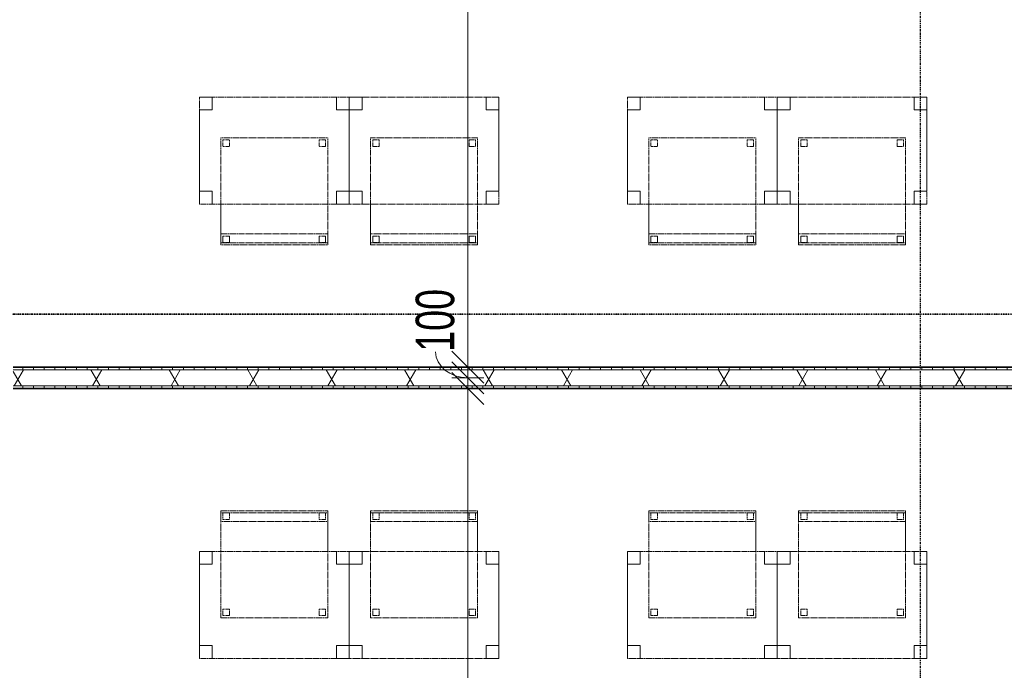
# Model space of a CAD drawing. Header units: millimetres. Extents: x -80560 to 110805, y -11020 to 52719.
# Tile 55 of 182: x 36085 to 40686, y 27532 to 30575. Entities that reach past the tile are written whole.
import ezdxf

# ---------------------------------------------------------------- set-up
doc = ezdxf.new("R2010")
doc.units = ezdxf.units.MM
for name, pattern in [('CENTER2', [20, 8, -4, 4, -4]), ('DASHDOT2', [8, 4, -2, 0, -2]), ('DASHED2', [6, 4, -2])]:
    doc.linetypes.add(name, pattern=pattern)
for name, color, linetype, lineweight in [('A-ANNO-DIMS', 211, 'Continuous', 9), ('A-ANNO-DIMS-100', 211, 'Continuous', 9), ('A-WALL', 113, 'Continuous', 35), ('A-WALL-PATT', 111, 'Continuous', 35), ('G-ANNO-SYMB', 111, 'Continuous', 9), ('I-FURN', 30, 'Continuous', 18), ('I-WALL', 2, 'Continuous', 18), ('S-GRID', 1, 'Continuous', 9)]:
    doc.layers.add(name, color=color, linetype=linetype, lineweight=lineweight)
doc.styles.add('Arial_6', font='arial.ttf', dxfattribs={"width": 0.7, "height": 180})
doc.dimstyles.new('n3o_1_8', dxfattribs={"dimscale": 304.8, "dimtxt": 183.646692, "dimasz": 0.492126, "dimexe": 0.246063, "dimexo": 0.0625, "dimgap": 0.032808, "dimtad": 1, "dimdec": 0, "dimdsep": 46, "dimtxsty": 'Arial_6', "dimblk1": 'OBLIQUE', "dimblk2": 'OBLIQUE', "dimsah": 1, "dimcen": 0.09, "dimdle": 0.246063, "dimazin": 0, "dimtfac": 1, "dimtdec": 4, "dimtix": 1, "dimtmove": 0, "dimatfit": 3, "dimfxl": 0.246063, "dimfxlon": 1, "dimtvp": 1, "dimtolj": 1, "dimtzin": 0, "dimarcsym": 2})
doc.dimstyles.new('n3o_1_8_1', dxfattribs={"dimscale": 304.8, "dimtxt": 183.646692, "dimasz": 0.492126, "dimexe": 0.246063, "dimexo": 0.0625, "dimgap": 0.032808, "dimtad": 1, "dimdec": 0, "dimdsep": 46, "dimtxsty": 'Arial_6', "dimblk1": 'OBLIQUE', "dimblk2": 'OBLIQUE', "dimsah": 1, "dimcen": 0.09, "dimdle": 0.246063, "dimazin": 0, "dimtfac": 1, "dimtdec": 4, "dimtix": 1, "dimtmove": 1, "dimatfit": 3, "dimfxl": 0.246063, "dimfxlon": 1, "dimtvp": 1, "dimtolj": 1, "dimtzin": 0, "dimarcsym": 2})
doc.dimstyles.new('n3o_1_8_3', dxfattribs={"dimscale": 304.8, "dimtxt": 183.646692, "dimasz": 0.492126, "dimexe": 0.246063, "dimexo": 0.0625, "dimgap": 0.032808, "dimtad": 1, "dimdec": 0, "dimdsep": 46, "dimtxsty": 'Arial_6', "dimblk1": 'OBLIQUE', "dimblk2": 'OBLIQUE', "dimsah": 1, "dimcen": 0.09, "dimdle": 0.246063, "dimazin": 0, "dimtfac": 1, "dimtdec": 4, "dimtix": 1, "dimtmove": 0, "dimatfit": 3, "dimfxl": 0.246063, "dimfxlon": 1, "dimtvp": 1, "dimtolj": 1, "dimtzin": 0, "dimarcsym": 2})
pattern_1 = [(90, (41600.07, 28850), (-50, 2e-13), [])]

# ---------------------------------------------------------------- blocks, each defined once
blk = doc.blocks.new('82_tafel1 - tafel 500x700 2-30673039-DO_02 tweede verdieping')
at = {"layer": 'I-FURN', "linetype": 'DASHED2'}
for p, q in [((350, 250), (-350, 250)), ((-350, 250), (-350, -250)), ((350, 250), (-350, 250)), ((-350, 250), (-350, -250)), ((-350, 250), (-350, 190)), ((-290, 250), (-350, 250)), ((-290, 190), (-290, 250)), ((-290, 250), (290, 250)), ((-290, 250), (-290, 190)), ((290, 250), (290, 190)), ((290, 190), (290, 250)), ((350, 250), (290, 250)), ((350, -250), (350, 250)), ((350, -250), (350, 250)), ((350, 190), (350, 250)), ((-350, -190), (-350, 190)), ((-350, 190), (-290, 190)), ((-290, 190), (-350, 190)), ((290, 190), (350, 190)), ((350, 190), (290, 190)), ((350, 190), (350, -190)), ((-290, -190), (-350, -190)), ((-350, -190), (-290, -190)), ((-350, -190), (-350, -250)), ((-290, -250), (-290, -190)), ((-290, -190), (-290, -250)), ((350, -190), (290, -190)), ((290, -190), (290, -250)), ((290, -250), (290, -190)), ((290, -190), (350, -190)), ((350, -250), (350, -190)), ((-350, -250), (350, -250)), ((-350, -250), (350, -250)), ((-350, -250), (-290, -250)), ((290, -250), (-290, -250)), ((290, -250), (350, -250))]:
    blk.add_line(p, q, dxfattribs=at)
blk = doc.blocks.new('82_zitmeubel - stoel 500x500-V23-DO_02 tweede verdieping')
at = {"layer": 'I-FURN', "linetype": 'DASHED2'}
for p, q in [((-192.1, -73), (-192.1, 237)), ((-192.1, 237), (-192.1, -73)), ((-192.1, 237), (307.9, 237)), ((-192.1, 237), (307.9, 237)), ((307.9, 237), (307.9, -73)), ((307.9, -73), (307.9, 237)), ((-182.1, 226), (-182.1, 198)), ((-182.1, 198), (-182.1, 226)), ((-153.1, 227), (-181.1, 227)), ((-181.1, 227), (-153.1, 227)), ((-181.1, 197), (-153.1, 197)), ((-153.1, 197), (-181.1, 197)), ((-152.1, 198), (-152.1, 226)), ((-152.1, 226), (-152.1, 198)), ((267.9, 226), (267.9, 198)), ((267.9, 198), (267.9, 226)), ((296.9, 227), (268.9, 227)), ((268.9, 227), (296.9, 227)), ((268.9, 197), (296.9, 197)), ((296.9, 197), (268.9, 197)), ((297.9, 198), (297.9, 226)), ((297.9, 226), (297.9, 198)), ((-192.1, -213), (-192.1, -73)), ((-192.1, -73), (-192.1, -263)), ((307.9, -73), (307.9, -213)), ((307.9, -263), (307.9, -73)), ((-192.1, -254.1), (-192.1, -213)), ((307.9, -213), (-192.1, -213)), ((-182.1, -224), (-182.1, -252)), ((-182.1, -252), (-182.1, -224)), ((-153.1, -223), (-181.1, -223)), ((-181.1, -223), (-153.1, -223)), ((-152.1, -252), (-152.1, -224)), ((-152.1, -224), (-152.1, -252)), ((267.9, -224), (267.9, -252)), ((267.9, -252), (267.9, -224)), ((296.9, -223), (268.9, -223)), ((268.9, -223), (296.9, -223)), ((297.9, -252), (297.9, -224)), ((297.9, -224), (297.9, -252)), ((307.9, -213), (307.9, -254.1)), ((-192.1, -263), (-192.1, -254.1)), ((307.9, -254.1), (-192.1, -254.1)), ((-192.1, -263), (307.9, -263)), ((-192.1, -263), (307.9, -263)), ((-181.1, -253), (-153.1, -253)), ((-153.1, -253), (-181.1, -253)), ((268.9, -253), (296.9, -253)), ((296.9, -253), (268.9, -253)), ((307.9, -254.1), (307.9, -263))]:
    blk.add_line(p, q, dxfattribs=at)
for centre, start, end in [((-181.1, 226), 90, 180), ((-181.1, 226), 90, 180), ((-181.1, 198), 180, 270), ((-181.1, 198), 180, 270), ((-153.1, 226), 360, 90), ((-153.1, 226), 360, 90), ((-153.1, 198), 270, 0), ((-153.1, 198), 270, 0), ((268.9, 226), 90, 180), ((268.9, 226), 90, 180), ((268.9, 198), 180, 270), ((268.9, 198), 180, 270), ((296.9, 226), 360, 90), ((296.9, 226), 360, 90), ((296.9, 198), 270, 360), ((296.9, 198), 270, 360), ((-181.1, -224), 90, 180), ((-181.1, -224), 90, 180), ((-153.1, -224), 0, 90), ((-153.1, -224), 0, 90), ((268.9, -224), 90, 180), ((268.9, -224), 90, 180), ((296.9, -224), 0, 90), ((296.9, -224), 0, 90), ((-181.1, -252), 180, 270), ((-181.1, -252), 180, 270), ((-153.1, -252), 270, 0), ((-153.1, -252), 270, 0), ((268.9, -252), 180, 270), ((268.9, -252), 180, 270), ((296.9, -252), 270, 0), ((296.9, -252), 270, 0)]:
    blk.add_arc(centre, 1, start, end, dxfattribs=at)
blk = doc.blocks.new('82_zitmeubel - stoel 500x500-V24-DO_02 tweede verdieping')
at = {"layer": 'I-FURN', "linetype": 'DASHED2'}
for p, q in [((-192.1, -73), (-192.1, 237)), ((-192.1, 237), (-192.1, -73)), ((-192.1, 237), (307.9, 237)), ((-192.1, 237), (307.9, 237)), ((307.9, 237), (307.9, -73)), ((307.9, -73), (307.9, 237)), ((-182.1, 226), (-182.1, 198)), ((-182.1, 198), (-182.1, 226)), ((-153.1, 227), (-181.1, 227)), ((-181.1, 227), (-153.1, 227)), ((-181.1, 197), (-153.1, 197)), ((-153.1, 197), (-181.1, 197)), ((-152.1, 198), (-152.1, 226)), ((-152.1, 226), (-152.1, 198)), ((267.9, 226), (267.9, 198)), ((267.9, 198), (267.9, 226)), ((296.9, 227), (268.9, 227)), ((268.9, 227), (296.9, 227)), ((268.9, 197), (296.9, 197)), ((296.9, 197), (268.9, 197)), ((297.9, 198), (297.9, 226)), ((297.9, 226), (297.9, 198)), ((-192.1, -213), (-192.1, -73)), ((-192.1, -73), (-192.1, -263)), ((307.9, -73), (307.9, -213)), ((307.9, -263), (307.9, -73)), ((-192.1, -254.1), (-192.1, -213)), ((307.9, -213), (-192.1, -213)), ((-182.1, -224), (-182.1, -252)), ((-182.1, -252), (-182.1, -224)), ((-153.1, -223), (-181.1, -223)), ((-181.1, -223), (-153.1, -223)), ((-152.1, -252), (-152.1, -224)), ((-152.1, -224), (-152.1, -252)), ((267.9, -224), (267.9, -252)), ((267.9, -252), (267.9, -224)), ((296.9, -223), (268.9, -223)), ((268.9, -223), (296.9, -223)), ((297.9, -252), (297.9, -224)), ((297.9, -224), (297.9, -252)), ((307.9, -213), (307.9, -254.1)), ((-192.1, -263), (-192.1, -254.1)), ((307.9, -254.1), (-192.1, -254.1)), ((-192.1, -263), (307.9, -263)), ((-192.1, -263), (307.9, -263)), ((-181.1, -253), (-153.1, -253)), ((-153.1, -253), (-181.1, -253)), ((268.9, -253), (296.9, -253)), ((296.9, -253), (268.9, -253)), ((307.9, -254.1), (307.9, -263))]:
    blk.add_line(p, q, dxfattribs=at)
for centre, start, end in [((-181.1, 226), 90, 165), ((-181.1, 226), 90, 180), ((-181.1, 226), 165, 180), ((-181.1, 198), 180, 270), ((-181.1, 198), 180, 270), ((-153.1, 226), 360, 90), ((-153.1, 226), 360, 90), ((-153.1, 198), 270, 0), ((-153.1, 198), 270, 0), ((268.9, 226), 90, 180), ((268.9, 226), 90, 180), ((268.9, 198), 180, 270), ((268.9, 198), 180, 270), ((296.9, 226), 360, 90), ((296.9, 226), 360, 90), ((296.9, 198), 270, 360), ((296.9, 198), 270, 360), ((-181.1, -224), 90, 180), ((-181.1, -224), 90, 180), ((-153.1, -224), 0, 90), ((-153.1, -224), 30, 90), ((-153.1, -224), 0, 30), ((268.9, -224), 90, 180), ((268.9, -224), 90, 180), ((296.9, -224), 0, 90), ((296.9, -224), 15, 90), ((296.9, -224), 0, 15), ((-181.1, -252), 180, 270), ((-181.1, -252), 180, 270), ((-153.1, -252), 270, 0), ((-153.1, -252), 270, 0), ((268.9, -252), 180, 270), ((268.9, -252), 180, 270), ((296.9, -252), 270, 0), ((296.9, -252), 270, 0)]:
    blk.add_arc(centre, 1, start, end, dxfattribs=at)
blk = doc.blocks.new('82_zitmeubel - stoel 500x500-V35-DO_02 tweede verdieping')
at = {"layer": 'I-FURN', "linetype": 'DASHED2'}
for p, q in [((-192.1, -73), (-192.1, 237)), ((-192.1, 237), (-192.1, -73)), ((-192.1, 237), (307.9, 237)), ((-192.1, 237), (307.9, 237)), ((307.9, 237), (307.9, -73)), ((307.9, -73), (307.9, 237)), ((-182.1, 226), (-182.1, 198)), ((-182.1, 198), (-182.1, 226)), ((-153.1, 227), (-181.1, 227)), ((-181.1, 227), (-153.1, 227)), ((-181.1, 197), (-153.1, 197)), ((-153.1, 197), (-181.1, 197)), ((-152.1, 198), (-152.1, 226)), ((-152.1, 226), (-152.1, 198)), ((267.9, 226), (267.9, 198)), ((267.9, 198), (267.9, 226)), ((296.9, 227), (268.9, 227)), ((268.9, 227), (296.9, 227)), ((268.9, 197), (296.9, 197)), ((296.9, 197), (268.9, 197)), ((297.9, 198), (297.9, 226)), ((297.9, 226), (297.9, 198)), ((-192.1, -213), (-192.1, -73)), ((-192.1, -73), (-192.1, -263)), ((307.9, -73), (307.9, -213)), ((307.9, -263), (307.9, -73)), ((-192.1, -254.1), (-192.1, -213)), ((307.9, -213), (-192.1, -213)), ((-182.1, -224), (-182.1, -252)), ((-182.1, -252), (-182.1, -224)), ((-153.1, -223), (-181.1, -223)), ((-181.1, -223), (-153.1, -223)), ((-152.1, -252), (-152.1, -224)), ((-152.1, -224), (-152.1, -252)), ((267.9, -224), (267.9, -252)), ((267.9, -252), (267.9, -224)), ((296.9, -223), (268.9, -223)), ((268.9, -223), (296.9, -223)), ((297.9, -252), (297.9, -224)), ((297.9, -224), (297.9, -252)), ((307.9, -213), (307.9, -254.1)), ((-192.1, -263), (-192.1, -254.1)), ((307.9, -254.1), (-192.1, -254.1)), ((-192.1, -263), (307.9, -263)), ((-192.1, -263), (307.9, -263)), ((-181.1, -253), (-153.1, -253)), ((-153.1, -253), (-181.1, -253)), ((268.9, -253), (296.9, -253)), ((296.9, -253), (268.9, -253)), ((307.9, -254.1), (307.9, -263))]:
    blk.add_line(p, q, dxfattribs=at)
for centre, start, end in [((-181.1, 226), 90, 180), ((-181.1, 226), 90, 180), ((-181.1, 198), 180, 270), ((-181.1, 198), 180, 270), ((-153.1, 226), 360, 90), ((-153.1, 226), 360, 90), ((-153.1, 198), 270, 0), ((-153.1, 198), 270, 330), ((-153.1, 198), 330, 0), ((268.9, 226), 105, 180), ((268.9, 226), 90, 180), ((268.9, 198), 180, 255), ((268.9, 198), 180, 270), ((268.9, 226), 90, 105), ((268.9, 198), 255, 270), ((296.9, 226), 360, 90), ((296.9, 226), 360, 90), ((296.9, 198), 270, 360), ((296.9, 198), 270, 345), ((296.9, 198), 345, 360), ((-181.1, -224), 90, 180), ((-181.1, -224), 90, 180), ((-153.1, -224), 0, 90), ((-153.1, -224), 0, 90), ((268.9, -224), 90, 180), ((268.9, -224), 90, 180), ((296.9, -224), 0, 90), ((296.9, -224), 0, 90), ((-181.1, -252), 180, 270), ((-181.1, -252), 180, 240), ((-181.1, -252), 240, 270), ((-153.1, -252), 270, 0), ((-153.1, -252), 270, 0), ((268.9, -252), 180, 270), ((268.9, -252), 180, 270), ((296.9, -252), 270, 0), ((296.9, -252), 270, 0)]:
    blk.add_arc(centre, 1, start, end, dxfattribs=at)
blk = doc.blocks.new('82_zitmeubel - stoel 500x500-V36-DO_02 tweede verdieping')
at = {"layer": 'I-FURN', "linetype": 'DASHED2'}
for p, q in [((-192.1, -73), (-192.1, 237)), ((-192.1, 237), (-192.1, -73)), ((-192.1, 237), (307.9, 237)), ((-192.1, 237), (307.9, 237)), ((307.9, 237), (307.9, -73)), ((307.9, -73), (307.9, 237)), ((-182.1, 226), (-182.1, 198)), ((-182.1, 198), (-182.1, 226)), ((-153.1, 227), (-181.1, 227)), ((-181.1, 227), (-153.1, 227)), ((-181.1, 197), (-153.1, 197)), ((-153.1, 197), (-181.1, 197)), ((-152.1, 198), (-152.1, 226)), ((-152.1, 226), (-152.1, 198)), ((267.9, 226), (267.9, 198)), ((267.9, 198), (267.9, 226)), ((296.9, 227), (268.9, 227)), ((268.9, 227), (296.9, 227)), ((268.9, 197), (296.9, 197)), ((296.9, 197), (268.9, 197)), ((297.9, 198), (297.9, 226)), ((297.9, 226), (297.9, 198)), ((-192.1, -213), (-192.1, -73)), ((-192.1, -73), (-192.1, -263)), ((307.9, -73), (307.9, -213)), ((307.9, -263), (307.9, -73)), ((-192.1, -254.1), (-192.1, -213)), ((307.9, -213), (-192.1, -213)), ((-182.1, -224), (-182.1, -252)), ((-182.1, -252), (-182.1, -224)), ((-153.1, -223), (-181.1, -223)), ((-181.1, -223), (-153.1, -223)), ((-152.1, -252), (-152.1, -224)), ((-152.1, -224), (-152.1, -252)), ((267.9, -224), (267.9, -252)), ((267.9, -252), (267.9, -224)), ((296.9, -223), (268.9, -223)), ((268.9, -223), (296.9, -223)), ((297.9, -252), (297.9, -224)), ((297.9, -224), (297.9, -252)), ((307.9, -213), (307.9, -254.1)), ((-192.1, -263), (-192.1, -254.1)), ((307.9, -254.1), (-192.1, -254.1)), ((-192.1, -263), (307.9, -263)), ((-192.1, -263), (307.9, -263)), ((-181.1, -253), (-153.1, -253)), ((-153.1, -253), (-181.1, -253)), ((268.9, -253), (296.9, -253)), ((296.9, -253), (268.9, -253)), ((307.9, -254.1), (307.9, -263))]:
    blk.add_line(p, q, dxfattribs=at)
for centre, start, end in [((-181.1, 226), 105, 180), ((-181.1, 226), 90, 180), ((-181.1, 198), 180, 195), ((-181.1, 198), 180, 270), ((-181.1, 198), 195, 210), ((-181.1, 198), 210, 270), ((-181.1, 226), 90, 105), ((-153.1, 226), 30, 90), ((-153.1, 226), 360, 90), ((-153.1, 198), 270, 0), ((-153.1, 198), 270, 0), ((-153.1, 226), 360, 30), ((268.9, 226), 90, 180), ((268.9, 226), 90, 180), ((268.9, 198), 180, 270), ((268.9, 198), 180, 270), ((296.9, 226), 360, 90), ((296.9, 226), 360, 90), ((296.9, 198), 270, 360), ((296.9, 198), 270, 360), ((-181.1, -224), 90, 180), ((-181.1, -224), 90, 180), ((-153.1, -224), 0, 90), ((-153.1, -224), 0, 90), ((268.9, -224), 90, 180), ((268.9, -224), 90, 180), ((296.9, -224), 0, 90), ((296.9, -224), 0, 90), ((-181.1, -252), 180, 270), ((-181.1, -252), 180, 270), ((-153.1, -252), 270, 0), ((-153.1, -252), 270, 345), ((-153.1, -252), 345, 0), ((268.9, -252), 180, 270), ((268.9, -252), 180, 270), ((296.9, -252), 270, 0), ((296.9, -252), 270, 0)]:
    blk.add_arc(centre, 1, start, end, dxfattribs=at)
blk = doc.blocks.new('82_tafel1 - tafel 500x700 2-30664860-DO_02 tweede verdieping')
at = {"layer": 'I-FURN', "linetype": 'DASHED2'}
for p, q in [((-350, -250), (-350, 250)), ((-350, 250), (350, 250)), ((350, 250), (-350, 250)), ((-350, 250), (-350, -250)), ((-350, 250), (-350, 190)), ((-290, 250), (-350, 250)), ((-290, 190), (-290, 250)), ((-290, 250), (290, 250)), ((-290, 250), (-290, 190)), ((290, 250), (290, 190)), ((290, 190), (290, 250)), ((350, 250), (290, 250)), ((350, 250), (350, -250)), ((350, -250), (350, 250)), ((350, 190), (350, 250)), ((-350, -190), (-350, 190)), ((-350, 190), (-290, 190)), ((-290, 190), (-350, 190)), ((290, 190), (350, 190)), ((350, 190), (290, 190)), ((350, 190), (350, -190)), ((-290, -190), (-350, -190)), ((-350, -190), (-290, -190)), ((-350, -190), (-350, -250)), ((-290, -250), (-290, -190)), ((-290, -190), (-290, -250)), ((350, -190), (290, -190)), ((290, -190), (290, -250)), ((290, -250), (290, -190)), ((290, -190), (350, -190)), ((350, -250), (350, -190)), ((350, -250), (-350, -250)), ((-350, -250), (350, -250)), ((-350, -250), (-290, -250)), ((290, -250), (-290, -250)), ((290, -250), (350, -250))]:
    blk.add_line(p, q, dxfattribs=at)
blk = doc.blocks.new('82_zitmeubel - stoel 500x500-V53-DO_02 tweede verdieping')
at = {"layer": 'I-FURN', "linetype": 'DASHED2'}
for p, q in [((-192.1, 263), (-192.1, 73)), ((-192.1, 254.1), (-192.1, 263)), ((307.9, 263), (-192.1, 263)), ((307.9, 263), (-192.1, 263)), ((-192.1, 213), (-192.1, 254.1)), ((-192.1, 254.1), (307.9, 254.1)), ((-182.1, 252), (-182.1, 224)), ((-182.1, 224), (-182.1, 252)), ((-153.1, 253), (-181.1, 253)), ((-181.1, 253), (-153.1, 253)), ((-152.1, 224), (-152.1, 252)), ((-152.1, 252), (-152.1, 224)), ((267.9, 252), (267.9, 224)), ((267.9, 224), (267.9, 252)), ((296.9, 253), (268.9, 253)), ((268.9, 253), (296.9, 253)), ((297.9, 224), (297.9, 252)), ((297.9, 252), (297.9, 224)), ((307.9, 73), (307.9, 263)), ((307.9, 263), (307.9, 254.1)), ((307.9, 254.1), (307.9, 213)), ((-192.1, 73), (-192.1, 213)), ((-192.1, 213), (307.9, 213)), ((-181.1, 223), (-153.1, 223)), ((-153.1, 223), (-181.1, 223)), ((268.9, 223), (296.9, 223)), ((296.9, 223), (268.9, 223)), ((307.9, 213), (307.9, 73)), ((-192.1, 73), (-192.1, -237)), ((-192.1, -237), (-192.1, 73)), ((307.9, -237), (307.9, 73)), ((307.9, 73), (307.9, -237)), ((-182.1, -198), (-182.1, -226)), ((-182.1, -226), (-182.1, -198)), ((-153.1, -197), (-181.1, -197)), ((-181.1, -197), (-153.1, -197)), ((-181.1, -227), (-153.1, -227)), ((-153.1, -227), (-181.1, -227)), ((-152.1, -226), (-152.1, -198)), ((-152.1, -198), (-152.1, -226)), ((267.9, -198), (267.9, -226)), ((267.9, -226), (267.9, -198)), ((296.9, -197), (268.9, -197)), ((268.9, -197), (296.9, -197)), ((268.9, -227), (296.9, -227)), ((296.9, -227), (268.9, -227)), ((297.9, -226), (297.9, -198)), ((297.9, -198), (297.9, -226)), ((307.9, -237), (-192.1, -237)), ((307.9, -237), (-192.1, -237))]:
    blk.add_line(p, q, dxfattribs=at)
for centre, start, end in [((-181.1, 252), 90, 180), ((-181.1, 252), 90, 180), ((-153.1, 252), 0, 90), ((-153.1, 252), 0, 90), ((268.9, 252), 90, 180), ((268.9, 252), 90, 180), ((296.9, 252), 0, 90), ((296.9, 252), 75, 90), ((296.9, 252), 0, 75), ((-181.1, 224), 180, 270), ((-181.1, 224), 180, 270), ((-153.1, 224), 270, 0), ((-153.1, 224), 270, 0), ((268.9, 224), 180, 270), ((268.9, 224), 180, 270), ((296.9, 224), 270, 0), ((296.9, 224), 270, 0), ((-181.1, -198), 90, 180), ((-181.1, -198), 90, 180), ((-181.1, -226), 180, 225), ((-181.1, -226), 180, 270), ((-181.1, -226), 225, 270), ((-153.1, -198), 75, 90), ((-153.1, -198), 0, 90), ((-153.1, -226), 270, 0), ((-153.1, -226), 270, 0), ((-153.1, -198), 0, 75), ((268.9, -198), 90, 180), ((268.9, -198), 90, 180), ((268.9, -226), 180, 270), ((268.9, -226), 180, 270), ((296.9, -198), 0, 90), ((296.9, -198), 0, 90), ((296.9, -226), 270, 0), ((296.9, -226), 270, 0)]:
    blk.add_arc(centre, 1, start, end, dxfattribs=at)
blk = doc.blocks.new('82_zitmeubel - stoel 500x500-V54-DO_02 tweede verdieping')
at = {"layer": 'I-FURN', "linetype": 'DASHED2'}
for p, q in [((-192.1, 263), (-192.1, 73)), ((-192.1, 254.1), (-192.1, 263)), ((307.9, 263), (-192.1, 263)), ((307.9, 263), (-192.1, 263)), ((-192.1, 213), (-192.1, 254.1)), ((-192.1, 254.1), (307.9, 254.1)), ((-182.1, 252), (-182.1, 224)), ((-182.1, 224), (-182.1, 252)), ((-153.1, 253), (-181.1, 253)), ((-181.1, 253), (-153.1, 253)), ((-152.1, 224), (-152.1, 252)), ((-152.1, 252), (-152.1, 224)), ((267.9, 252), (267.9, 224)), ((267.9, 224), (267.9, 252)), ((296.9, 253), (268.9, 253)), ((268.9, 253), (296.9, 253)), ((297.9, 224), (297.9, 252)), ((297.9, 252), (297.9, 224)), ((307.9, 73), (307.9, 263)), ((307.9, 263), (307.9, 254.1)), ((307.9, 254.1), (307.9, 213)), ((-192.1, 73), (-192.1, 213)), ((-192.1, 213), (307.9, 213)), ((-181.1, 223), (-153.1, 223)), ((-153.1, 223), (-181.1, 223)), ((268.9, 223), (296.9, 223)), ((296.9, 223), (268.9, 223)), ((307.9, 213), (307.9, 73)), ((-192.1, 73), (-192.1, -237)), ((-192.1, -237), (-192.1, 73)), ((307.9, -237), (307.9, 73)), ((307.9, 73), (307.9, -237)), ((-182.1, -198), (-182.1, -226)), ((-182.1, -226), (-182.1, -198)), ((-153.1, -197), (-181.1, -197)), ((-181.1, -197), (-153.1, -197)), ((-181.1, -227), (-153.1, -227)), ((-153.1, -227), (-181.1, -227)), ((-152.1, -226), (-152.1, -198)), ((-152.1, -198), (-152.1, -226)), ((267.9, -198), (267.9, -226)), ((267.9, -226), (267.9, -198)), ((296.9, -197), (268.9, -197)), ((268.9, -197), (296.9, -197)), ((268.9, -227), (296.9, -227)), ((296.9, -227), (268.9, -227)), ((297.9, -226), (297.9, -198)), ((297.9, -198), (297.9, -226)), ((307.9, -237), (-192.1, -237)), ((307.9, -237), (-192.1, -237))]:
    blk.add_line(p, q, dxfattribs=at)
for centre, start, end in [((-181.1, 252), 90, 180), ((-181.1, 252), 90, 180), ((-153.1, 252), 0, 90), ((-153.1, 252), 0, 90), ((268.9, 252), 90, 180), ((268.9, 252), 90, 180), ((296.9, 252), 0, 90), ((296.9, 252), 0, 90), ((-181.1, 224), 180, 270), ((-181.1, 224), 180, 270), ((-153.1, 224), 270, 0), ((-153.1, 224), 270, 0), ((268.9, 224), 180, 270), ((268.9, 224), 180, 270), ((296.9, 224), 270, 0), ((296.9, 224), 270, 0), ((-181.1, -198), 90, 180), ((-181.1, -198), 90, 180), ((-181.1, -226), 180, 270), ((-181.1, -226), 180, 270), ((-153.1, -198), 0, 90), ((-153.1, -198), 0, 90), ((-153.1, -226), 270, 0), ((-153.1, -226), 270, 0), ((268.9, -198), 90, 180), ((268.9, -198), 135, 180), ((268.9, -226), 180, 270), ((268.9, -226), 180, 270), ((268.9, -198), 90, 135), ((296.9, -198), 0, 90), ((296.9, -198), 0, 90), ((296.9, -226), 270, 0), ((296.9, -226), 270, 345), ((296.9, -226), 345, 0)]:
    blk.add_arc(centre, 1, start, end, dxfattribs=at)
blk = doc.blocks.new('82_zitmeubel - stoel 500x500-V65-DO_02 tweede verdieping')
at = {"layer": 'I-FURN', "linetype": 'DASHED2'}
for p, q in [((-192.1, 263), (-192.1, 73)), ((-192.1, 254.1), (-192.1, 263)), ((307.9, 263), (-192.1, 263)), ((307.9, 263), (-192.1, 263)), ((-192.1, 213), (-192.1, 254.1)), ((-192.1, 254.1), (307.9, 254.1)), ((-182.1, 252), (-182.1, 224)), ((-182.1, 224), (-182.1, 252)), ((-153.1, 253), (-181.1, 253)), ((-181.1, 253), (-153.1, 253)), ((-152.1, 224), (-152.1, 252)), ((-152.1, 252), (-152.1, 224)), ((267.9, 252), (267.9, 224)), ((267.9, 224), (267.9, 252)), ((296.9, 253), (268.9, 253)), ((268.9, 253), (296.9, 253)), ((297.9, 224), (297.9, 252)), ((297.9, 252), (297.9, 224)), ((307.9, 73), (307.9, 263)), ((307.9, 263), (307.9, 254.1)), ((307.9, 254.1), (307.9, 213)), ((-192.1, 73), (-192.1, 213)), ((-192.1, 213), (307.9, 213)), ((-181.1, 223), (-153.1, 223)), ((-153.1, 223), (-181.1, 223)), ((268.9, 223), (296.9, 223)), ((296.9, 223), (268.9, 223)), ((307.9, 213), (307.9, 73)), ((-192.1, 73), (-192.1, -237)), ((-192.1, -237), (-192.1, 73)), ((307.9, -237), (307.9, 73)), ((307.9, 73), (307.9, -237)), ((-182.1, -198), (-182.1, -226)), ((-182.1, -226), (-182.1, -198)), ((-153.1, -197), (-181.1, -197)), ((-181.1, -197), (-153.1, -197)), ((-181.1, -227), (-153.1, -227)), ((-153.1, -227), (-181.1, -227)), ((-152.1, -226), (-152.1, -198)), ((-152.1, -198), (-152.1, -226)), ((267.9, -198), (267.9, -226)), ((267.9, -226), (267.9, -198)), ((296.9, -197), (268.9, -197)), ((268.9, -197), (296.9, -197)), ((268.9, -227), (296.9, -227)), ((296.9, -227), (268.9, -227)), ((297.9, -226), (297.9, -198)), ((297.9, -198), (297.9, -226)), ((307.9, -237), (-192.1, -237)), ((307.9, -237), (-192.1, -237))]:
    blk.add_line(p, q, dxfattribs=at)
for centre, start, end in [((-181.1, 252), 90, 180), ((-181.1, 252), 90, 180), ((-153.1, 252), 0, 90), ((-153.1, 252), 0, 90), ((268.9, 252), 90, 180), ((268.9, 252), 90, 180), ((296.9, 252), 0, 90), ((296.9, 252), 60, 90), ((296.9, 252), 0, 60), ((-181.1, 224), 180, 270), ((-181.1, 224), 180, 270), ((-153.1, 224), 270, 0), ((-153.1, 224), 270, 0), ((268.9, 224), 180, 270), ((268.9, 224), 180, 270), ((296.9, 224), 270, 0), ((296.9, 224), 270, 0), ((-181.1, -198), 90, 180), ((-181.1, -198), 90, 180), ((-181.1, -226), 180, 270), ((-181.1, -226), 180, 270), ((-153.1, -198), 0, 90), ((-153.1, -198), 0, 90), ((-153.1, -226), 270, 0), ((-153.1, -226), 270, 0), ((268.9, -198), 90, 165), ((268.9, -198), 90, 180), ((268.9, -198), 165, 180), ((268.9, -226), 180, 270), ((268.9, -226), 180, 270), ((296.9, -198), 0, 90), ((296.9, -198), 0, 90), ((296.9, -226), 270, 0), ((296.9, -226), 270, 0)]:
    blk.add_arc(centre, 1, start, end, dxfattribs=at)
blk = doc.blocks.new('82_zitmeubel - stoel 500x500-V66-DO_02 tweede verdieping')
at = {"layer": 'I-FURN', "linetype": 'DASHED2'}
for p, q in [((-192.1, 263), (-192.1, 73)), ((-192.1, 254.1), (-192.1, 263)), ((307.9, 263), (-192.1, 263)), ((307.9, 263), (-192.1, 263)), ((-192.1, 213), (-192.1, 254.1)), ((-192.1, 254.1), (307.9, 254.1)), ((-182.1, 252), (-182.1, 224)), ((-182.1, 224), (-182.1, 252)), ((-153.1, 253), (-181.1, 253)), ((-181.1, 253), (-153.1, 253)), ((-152.1, 224), (-152.1, 252)), ((-152.1, 252), (-152.1, 224)), ((267.9, 252), (267.9, 224)), ((267.9, 224), (267.9, 252)), ((296.9, 253), (268.9, 253)), ((268.9, 253), (296.9, 253)), ((297.9, 224), (297.9, 252)), ((297.9, 252), (297.9, 224)), ((307.9, 73), (307.9, 263)), ((307.9, 263), (307.9, 254.1)), ((307.9, 254.1), (307.9, 213)), ((-192.1, 73), (-192.1, 213)), ((-192.1, 213), (307.9, 213)), ((-181.1, 223), (-153.1, 223)), ((-153.1, 223), (-181.1, 223)), ((268.9, 223), (296.9, 223)), ((296.9, 223), (268.9, 223)), ((307.9, 213), (307.9, 73)), ((-192.1, 73), (-192.1, -237)), ((-192.1, -237), (-192.1, 73)), ((307.9, -237), (307.9, 73)), ((307.9, 73), (307.9, -237)), ((-182.1, -198), (-182.1, -226)), ((-182.1, -226), (-182.1, -198)), ((-153.1, -197), (-181.1, -197)), ((-181.1, -197), (-153.1, -197)), ((-181.1, -227), (-153.1, -227)), ((-153.1, -227), (-181.1, -227)), ((-152.1, -226), (-152.1, -198)), ((-152.1, -198), (-152.1, -226)), ((267.9, -198), (267.9, -226)), ((267.9, -226), (267.9, -198)), ((296.9, -197), (268.9, -197)), ((268.9, -197), (296.9, -197)), ((268.9, -227), (296.9, -227)), ((296.9, -227), (268.9, -227)), ((297.9, -226), (297.9, -198)), ((297.9, -198), (297.9, -226)), ((307.9, -237), (-192.1, -237)), ((307.9, -237), (-192.1, -237))]:
    blk.add_line(p, q, dxfattribs=at)
for centre, start, end in [((-181.1, 252), 90, 180), ((-181.1, 252), 90, 180), ((-153.1, 252), 0, 90), ((-153.1, 252), 0, 90), ((268.9, 252), 90, 180), ((268.9, 252), 105, 165), ((268.9, 252), 165, 180), ((268.9, 252), 90, 105), ((296.9, 252), 0, 90), ((296.9, 252), 0, 90), ((-181.1, 224), 180, 270), ((-181.1, 224), 180, 270), ((-153.1, 224), 270, 0), ((-153.1, 224), 270, 0), ((268.9, 224), 180, 270), ((268.9, 224), 180, 270), ((296.9, 224), 270, 0), ((296.9, 224), 270, 285), ((296.9, 224), 285, 0), ((-181.1, -198), 90, 180), ((-181.1, -198), 90, 180), ((-181.1, -226), 180, 270), ((-181.1, -226), 180, 270), ((-153.1, -198), 0, 90), ((-153.1, -198), 0, 90), ((-153.1, -226), 270, 0), ((-153.1, -226), 270, 0), ((268.9, -198), 90, 180), ((268.9, -198), 90, 180), ((268.9, -226), 180, 270), ((268.9, -226), 180, 270), ((296.9, -198), 60, 90), ((296.9, -198), 0, 90), ((296.9, -226), 270, 0), ((296.9, -226), 270, 0), ((296.9, -198), 0, 60)]:
    blk.add_arc(centre, 1, start, end, dxfattribs=at)
blk = doc.blocks.new('DIMBLOCK1-DO_02 tweede verdieping')
at = {"layer": 'A-ANNO-DIMS-100'}
for p, q in [((38179.5, 28900), (38104.5, 28975)), ((38104.5, 28900), (38254.5, 28900)), ((38179.5, 28900), (38104.5, 28900)), ((38179.5, 22525), (38179.5, 28900)), ((38179.5, 28900), (38254.5, 28825)), ((38179.5, 22600), (38104.5, 22675)), ((38104.5, 22600), (38254.5, 22600)), ((38179.5, 22600), (38104.5, 22600)), ((38179.5, 22600), (38254.5, 22525))]:
    blk.add_line(p, q, dxfattribs=at)
at = {"layer": 'A-ANNO-DIMS-100', "color": 0, "insert": (37935.8, 25557.9), "char_height": 180, "width": 461.094, "attachment_point": 1, "rotation": 90, "line_spacing_factor": 0.941778, "style": 'Arial_6'}
blk.add_mtext('6300', dxfattribs=at)
blk = doc.blocks.new('_Oblique')
at = {"color": 0, "linetype": 'ByBlock', "lineweight": -2}
blk.add_line((-0.5, -0.5), (0.5, 0.5), dxfattribs=at)
blk = doc.blocks.new('DIMBLOCK2-DO_02 tweede verdieping')
at = {"layer": 'A-ANNO-DIMS-100'}
for p, q in [((38179.5, 35200), (38104.5, 35275)), ((38179.5, 28900), (38179.5, 35275)), ((38104.5, 35200), (38254.5, 35200)), ((38179.5, 35200), (38104.5, 35200)), ((38179.5, 35200), (38254.5, 35125)), ((38179.5, 28900), (38104.5, 28975)), ((38104.5, 28900), (38254.5, 28900)), ((38179.5, 28900), (38104.5, 28900)), ((38179.5, 28900), (38254.5, 28825))]:
    blk.add_line(p, q, dxfattribs=at)
at = {"layer": 'A-ANNO-DIMS-100', "color": 0, "insert": (37935.8, 31857.9), "char_height": 180, "width": 461.094, "attachment_point": 1, "rotation": 90, "line_spacing_factor": 0.941778, "style": 'Arial_6'}
blk.add_mtext('6300', dxfattribs=at)
blk = doc.blocks.new('DIMBLOCK317-DO_02 tweede verdieping')
at = {"layer": 'A-ANNO-DIMS-100'}
for p, q in [((38179.5, 28850), (38104.5, 28925)), ((38104.5, 28850), (38254.5, 28850)), ((38179.5, 28850), (38104.5, 28850)), ((38179.5, 22650), (38179.5, 28850)), ((38179.5, 28850), (38254.5, 28775)), ((38179.5, 22650), (38104.5, 22725)), ((38104.5, 22650), (38254.5, 22650)), ((38179.5, 22650), (38104.5, 22650)), ((38179.5, 22650), (38254.5, 22575))]:
    blk.add_line(p, q, dxfattribs=at)
at = {"layer": 'A-ANNO-DIMS-100', "color": 0, "insert": (37935.8, 25557.9), "char_height": 180, "width": 461.094, "attachment_point": 1, "rotation": 90, "line_spacing_factor": 0.941778, "style": 'Arial_6'}
blk.add_mtext('6200', dxfattribs=at)
blk = doc.blocks.new('DIMBLOCK318-DO_02 tweede verdieping')
at = {"layer": 'A-ANNO-DIMS-100'}
for p, q in [((38179.5, 28950), (38104.5, 29025)), ((38104.5, 28950), (38254.5, 28950)), ((38179.5, 28950), (38104.5, 28950)), ((38179.5, 28850), (38179.5, 28950)), ((38179.5, 28950), (38254.5, 28875)), ((38179.5, 28850), (38104.5, 28925)), ((38104.5, 28850), (38254.5, 28850)), ((38179.5, 28850), (38104.5, 28850)), ((38179.5, 28850), (38254.5, 28775))]:
    blk.add_line(p, q, dxfattribs=at)
blk.add_ellipse((38179.5, 29021.6), major_axis=(151.3, 0), ratio=0.80365, start_param=3.141593, end_param=4.712389, dxfattribs=at)
at = {"layer": 'A-ANNO-DIMS-100', "color": 0, "insert": (37935.8, 29021.6), "char_height": 180, "width": 345.821, "attachment_point": 1, "rotation": 90, "line_spacing_factor": 0.941778, "style": 'Arial_6'}
blk.add_mtext('100', dxfattribs=at)
blk = doc.blocks.new('DIMBLOCK319-DO_02 tweede verdieping')
at = {"layer": 'A-ANNO-DIMS-100'}
for p, q in [((38179.5, 35150), (38104.5, 35225)), ((38104.5, 35150), (38254.5, 35150)), ((38179.5, 35150), (38104.5, 35150)), ((38179.5, 28950), (38179.5, 35150)), ((38179.5, 35150), (38254.5, 35075)), ((38179.5, 28950), (38104.5, 29025)), ((38104.5, 28950), (38254.5, 28950)), ((38179.5, 28950), (38104.5, 28950)), ((38179.5, 28950), (38254.5, 28875))]:
    blk.add_line(p, q, dxfattribs=at)
at = {"layer": 'A-ANNO-DIMS-100', "color": 0, "insert": (37935.8, 31857.9), "char_height": 180, "width": 461.094, "attachment_point": 1, "rotation": 90, "line_spacing_factor": 0.941778, "style": 'Arial_6'}
blk.add_mtext('6200', dxfattribs=at)

msp = doc.modelspace()

# ---------------------------------------------------------------- hatches: boundary and pattern name
at = {"layer": 'A-WALL-PATT', "lineweight": 18}
h = msp.add_hatch(dxfattribs=at)
h.set_pattern_fill('FP_40', color=256, angle=90, style=0, pattern_type=2)
h.set_pattern_definition(pattern_1)
h.paths.add_polyline_path([(47144.8, 28937.5), (47144.8, 28950), (36055.3, 28950), (36055.3, 28937.5), (46581.3, 28937.5)], flags=0)
h = msp.add_hatch(dxfattribs=at)
h.set_pattern_fill('FP_2', color=256, style=0, pattern_type=2)
h.set_pattern_definition([(60, (24894.82, 0), (-274.963, 158.75), []), (120, (24894.82, 0), (-274.963, -158.75), [])])
h.paths.add_polyline_path([(47157.3, 28862.5), (47157.3, 28937.5), (36055.3, 28937.5), (36055.3, 28862.5), (47144.8, 28862.5)], flags=0)
h = msp.add_hatch(dxfattribs=at)
h.set_pattern_fill('FP_40', color=256, angle=90, style=0, pattern_type=2)
h.set_pattern_definition(pattern_1)
h.paths.add_polyline_path([(47144.8, 28850), (47144.8, 28862.5), (36055.3, 28862.5), (36055.3, 28850), (46581.3, 28850)], flags=0)

# ---------------------------------------------------------------- linework, layer by layer
at = {"layer": 'A-WALL', "lineweight": 18}
for p, q in [((36055.3, 28937.5), (47157.3, 28937.5)), ((36055.3, 28862.5), (47157.3, 28862.5))]:
    msp.add_line(p, q, dxfattribs=at)
at = {"layer": 'G-ANNO-SYMB', "linetype": 'DASHDOT2', "lineweight": 35}
msp.add_line((34037.3, 29198), (90414.6, 29198), dxfattribs=at)
at = {"layer": 'I-WALL', "lineweight": 35}
for p, q in [((47144.8, 28950), (36055.3, 28950)), ((36055.3, 28850), (47144.8, 28850))]:
    msp.add_line(p, q, dxfattribs=at)
at = {"layer": 'S-GRID', "linetype": 'CENTER2', "lineweight": 25}
msp.add_line((40294.8, 4383.3), (40294.8, 52119.1), dxfattribs=at)

# ---------------------------------------------------------------- block references
at = {"layer": 'I-FURN', "linetype": 'DASHED2'}
for name, p in [('82_tafel1 - tafel 500x700 2-30673039-DO_02 tweede verdieping', (37275, 29962.5)), ('82_tafel1 - tafel 500x700 2-30673039-DO_02 tweede verdieping', (37975, 29962.5)), ('82_tafel1 - tafel 500x700 2-30673039-DO_02 tweede verdieping', (39275, 29962.5)), ('82_tafel1 - tafel 500x700 2-30673039-DO_02 tweede verdieping', (39975, 29962.5)), ('82_zitmeubel - stoel 500x500-V35-DO_02 tweede verdieping', (37217.1, 29785.5)), ('82_zitmeubel - stoel 500x500-V36-DO_02 tweede verdieping', (37917.1, 29785.5)), ('82_zitmeubel - stoel 500x500-V23-DO_02 tweede verdieping', (39217.1, 29785.5)), ('82_zitmeubel - stoel 500x500-V24-DO_02 tweede verdieping', (39917.1, 29785.5)), ('82_zitmeubel - stoel 500x500-V65-DO_02 tweede verdieping', (37217.1, 28014.5)), ('82_zitmeubel - stoel 500x500-V66-DO_02 tweede verdieping', (37917.1, 28014.5)), ('82_zitmeubel - stoel 500x500-V53-DO_02 tweede verdieping', (39217.1, 28014.5)), ('82_zitmeubel - stoel 500x500-V54-DO_02 tweede verdieping', (39917.1, 28014.5)), ('82_tafel1 - tafel 500x700 2-30664860-DO_02 tweede verdieping', (37275, 27837.5)), ('82_tafel1 - tafel 500x700 2-30664860-DO_02 tweede verdieping', (37975, 27837.5)), ('82_tafel1 - tafel 500x700 2-30664860-DO_02 tweede verdieping', (39275, 27837.5)), ('82_tafel1 - tafel 500x700 2-30664860-DO_02 tweede verdieping', (39975, 27837.5))]:
    msp.add_blockref(name, p, dxfattribs=at)

# ---------------------------------------------------------------- dimensions: what is measured, and where the dimension line sits
at = {"layer": 'A-ANNO-DIMS'}
for base, p1, p2, dimstyle, override, picture, middle in [((38179.5, 35200), (38104.5, 28900), (38104.5, 35200), 'n3o_1_8', {"dimpost": '<>', "dimfxl": 6300}, 'DIMBLOCK2-DO_02 tweede verdieping', (38077.6, 32050)), ((38179.5, 35150), (38104.5, 28950), (38104.5, 35150), 'n3o_1_8_3', {"dimpost": '<>', "dimfxl": 6200}, 'DIMBLOCK319-DO_02 tweede verdieping', (38077.6, 32050)), ((38179.5, 28900), (38104.5, 22600), (38104.5, 28900), 'n3o_1_8', {"dimpost": '<>', "dimfxl": 6300}, 'DIMBLOCK1-DO_02 tweede verdieping', (38077.6, 25750)), ((38179.5, 28850), (38104.5, 22650), (38104.5, 28850), 'n3o_1_8_3', {"dimpost": '<>', "dimfxl": 6200}, 'DIMBLOCK317-DO_02 tweede verdieping', (38077.6, 25750))]:
    dim = msp.add_linear_dim(base=base, p1=p1, p2=p2, angle=90, dimstyle=dimstyle, override=override, dxfattribs=at)
    dim.commit()
    dim.dimension.update_dxf_attribs({"geometry": picture, "text_midpoint": middle})
dim = msp.add_linear_dim(base=(38179.5, 28950), p1=(38104.5, 28850), p2=(38104.5, 28950), angle=90, dimstyle='n3o_1_8_1', override={"dimpost": '<>', "dimfxl": 100}, dxfattribs=at)
dim.commit()
dim.dimension.update_dxf_attribs({"geometry": 'DIMBLOCK318-DO_02 tweede verdieping', "text_midpoint": (38055.8, 29194.5), "dimtype": 160, "text_rotation": 90})

doc.saveas('drawing.dxf')
